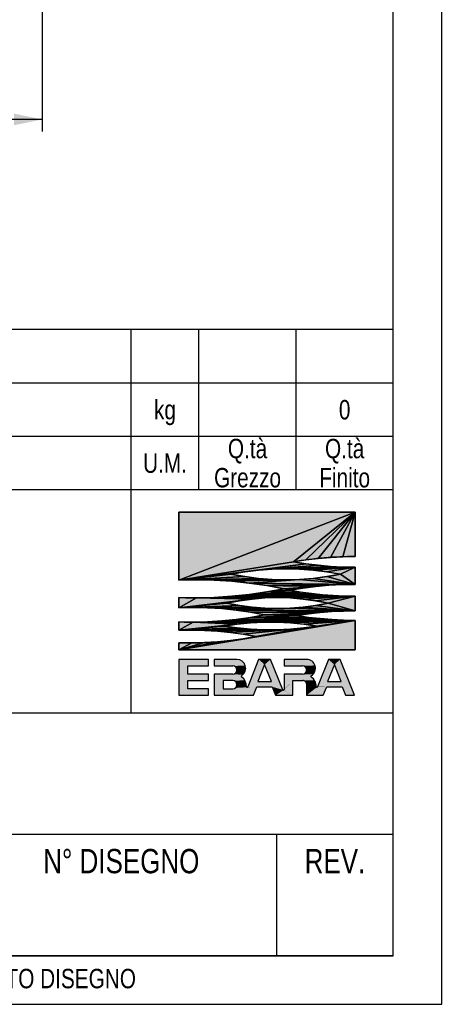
# Model space of a CAD drawing. Header units: millimetres. Extents: x 0 to 841, y 0 to 594.
# Tile 9 of 11: x 753 to 841, y 0 to 203. Entities that reach past the tile are written whole.
import ezdxf

# ---------------------------------------------------------------- set-up
doc = ezdxf.new("R2010")
doc.units = ezdxf.units.MM
doc.header["$LTSCALE"] = 46.2
doc.layers.get('0').update_dxf_attribs({"linetype": 'CONTINUOUS'})
doc.layers.add('DETTAGLI', color=7, linetype='CONTINUOUS')
doc.layers.add('QUOTE', color=7, linetype='CONTINUOUS')
doc.styles.get("Standard").update_dxf_attribs({"font": 'txt', "width": 0.8})
doc.styles.add('TEXTSTYLE_2', font='txt', dxfattribs={"width": 0.8})
doc.dimstyles.new('DIMSTYLE_2', dxfattribs={"dimtxt": 5, "dimasz": 5.8, "dimexe": 1.25, "dimexo": 1.5, "dimtad": 1, "dimdec": 3, "dimdsep": 46, "dimtxsty": 'Standard', "dimblk": '_FILLED', "dimblk1": '_FILLED', "dimblk2": '_FILLED', "dimcen": 0.09, "dimadec": 3, "dimazin": 2, "dimtp": 0.5, "dimtm": 0.5, "dimtfac": 1, "dimtdec": 3, "dimtofl": 0, "dimtmove": 0, "dimatfit": 3, "dimldrblk": '_FILLED', "dimfxl": 1, "dimtolj": 1, "dimarcsym": 0})

# ---------------------------------------------------------------- blocks, each defined once
blk = doc.blocks.new('EBARA_BL0', base_point=(804.25, 82.53))
at = {"color": 7, "linetype": 'Continuous'}
for p, q in [((822.18, 101.41), (785.87, 87.4)), ((785.87, 101.41), (785.87, 87.4)), ((785.87, 87.4), (822.18, 101.41)), ((822.18, 101.41), (785.87, 101.41)), ((785.87, 101.41), (822.18, 101.41)), ((785.87, 87.4), (785.87, 101.41)), ((822.18, 101.41), (809.46, 91.15)), ((809.46, 91.15), (822.18, 101.41)), ((822.18, 101.41), (811.99, 91.55)), ((811.99, 91.55), (822.18, 101.41)), ((822.18, 101.41), (814.53, 91.86)), ((814.53, 91.86), (822.18, 101.41)), ((822.18, 101.41), (817.07, 92.08)), ((817.07, 92.08), (822.18, 101.41)), ((822.18, 101.41), (819.63, 92.21)), ((819.63, 92.21), (822.18, 101.41)), ((822.18, 92.25), (822.18, 101.41)), ((822.18, 101.41), (822.18, 92.25)), ((809.46, 91.15), (811.99, 91.55)), ((811.99, 91.55), (814.53, 91.86)), ((814.53, 91.86), (817.07, 92.08)), ((817.07, 92.08), (819.63, 92.21)), ((819.63, 92.21), (822.18, 92.25)), ((809.46, 91.15), (785.87, 87.4)), ((785.87, 87.4), (809.46, 91.15)), ((811.99, 90.75), (785.87, 87.4)), ((785.87, 87.4), (811.99, 90.75)), ((802.23, 89.43), (785.87, 87.4)), ((785.87, 87.4), (802.23, 89.43)), ((799.42, 89.08), (802.23, 89.43)), ((811.99, 90.75), (802.23, 89.43)), ((802.23, 89.43), (811.99, 90.75)), ((814.53, 90.44), (802.23, 89.43)), ((802.23, 89.43), (814.53, 90.44)), ((802.23, 89.43), (805.06, 89.64)), ((814.53, 90.44), (805.06, 89.64)), ((805.06, 89.64), (814.53, 90.44)), ((817.07, 90.22), (805.06, 89.64)), ((805.06, 89.64), (817.07, 90.22)), ((819.63, 90.09), (805.06, 89.64)), ((805.06, 89.64), (819.63, 90.09)), ((805.06, 89.64), (807.89, 89.71)), ((819.63, 90.09), (807.89, 89.71)), ((807.89, 89.71), (819.63, 90.09)), ((807.89, 89.71), (822.18, 90.05)), ((822.18, 90.05), (807.89, 89.71)), ((807.89, 89.71), (810.72, 89.64)), ((811.99, 90.75), (809.46, 91.15)), ((810.72, 89.64), (822.18, 90.05)), ((822.18, 90.05), (810.72, 89.64)), ((810.72, 89.64), (813.55, 89.43)), ((814.53, 90.44), (811.99, 90.75)), ((813.55, 89.43), (822.18, 90.05)), ((822.18, 90.05), (813.55, 89.43)), ((813.55, 89.43), (816.36, 89.08)), ((817.07, 90.22), (814.53, 90.44)), ((816.36, 89.08), (822.18, 90.05)), ((822.18, 90.05), (816.36, 89.08)), ((819.63, 90.09), (817.07, 90.22)), ((819.15, 88.59), (822.18, 90.05)), ((822.18, 90.05), (819.15, 88.59)), ((822.18, 90.05), (819.63, 90.09)), ((822.18, 86.51), (822.18, 90.05)), ((822.18, 90.05), (822.18, 86.51)), ((799.42, 89.08), (785.87, 87.4)), ((785.87, 87.4), (799.42, 89.08)), ((796.63, 88.59), (785.87, 87.4)), ((785.87, 87.4), (796.63, 88.59)), ((799.42, 88.1), (785.87, 87.4)), ((785.87, 87.4), (799.42, 88.1)), ((802.23, 87.75), (785.87, 87.4)), ((785.87, 87.4), (802.23, 87.75)), ((785.87, 87.4), (789.5, 87.46)), ((802.23, 87.75), (789.5, 87.46)), ((789.5, 87.46), (802.23, 87.75)), ((805.06, 87.54), (789.5, 87.46)), ((789.5, 87.46), (805.06, 87.54)), ((789.5, 87.46), (807.89, 87.47)), ((807.89, 87.47), (789.5, 87.46)), ((789.5, 87.46), (793.13, 87.37)), ((793.13, 87.37), (807.89, 87.47)), ((807.89, 87.47), (793.13, 87.37)), ((793.13, 87.37), (796.75, 87.14)), ((796.63, 88.59), (799.42, 89.08)), ((799.42, 88.1), (796.63, 88.59)), ((796.75, 87.14), (810.72, 87.54)), ((810.72, 87.54), (796.75, 87.14)), ((796.75, 87.14), (807.89, 87.47)), ((807.89, 87.47), (796.75, 87.14)), ((802.23, 87.75), (799.42, 88.1)), ((800.36, 86.77), (810.72, 87.54)), ((810.72, 87.54), (800.36, 86.77)), ((805.06, 87.54), (802.23, 87.75)), ((807.89, 87.47), (805.06, 87.54)), ((810.72, 87.54), (807.89, 87.47)), ((813.55, 87.75), (810.72, 87.54)), ((822.18, 86.51), (810.72, 87.54)), ((810.72, 87.54), (822.18, 86.51)), ((816.36, 88.1), (813.55, 87.75)), ((822.18, 86.51), (813.55, 87.75)), ((813.55, 87.75), (822.18, 86.51)), ((816.36, 89.08), (819.15, 88.59)), ((819.15, 88.59), (816.36, 88.1)), ((822.18, 86.51), (816.36, 88.1)), ((816.36, 88.1), (822.18, 86.51)), ((822.18, 86.51), (819.15, 88.59)), ((819.15, 88.59), (822.18, 86.51)), ((796.75, 87.14), (800.36, 86.77)), ((800.36, 86.77), (822.18, 86.51)), ((822.18, 86.51), (800.36, 86.77)), ((800.36, 86.77), (819.47, 86.48)), ((800.36, 86.77), (803.95, 86.25)), ((819.47, 86.48), (800.36, 86.77)), ((819.47, 86.48), (803.95, 86.25)), ((803.95, 86.25), (819.47, 86.48)), ((803.95, 86.25), (816.76, 86.34)), ((816.76, 86.34), (803.95, 86.25)), ((803.95, 86.25), (814.06, 86.1)), ((803.95, 86.25), (807.52, 85.6)), ((814.06, 86.1), (803.95, 86.25)), ((807.52, 85.6), (803.95, 84.94)), ((803.95, 84.94), (808.7, 85.31)), ((808.7, 85.31), (803.95, 84.94)), ((814.06, 86.1), (807.52, 85.6)), ((807.52, 85.6), (814.06, 86.1)), ((807.52, 85.6), (811.37, 85.76)), ((811.37, 85.76), (807.52, 85.6)), ((807.52, 85.6), (808.7, 85.31)), ((808.7, 85.31), (807.52, 85.6)), ((808.7, 85.31), (811.37, 85.76)), ((810.92, 84.92), (808.7, 85.31)), ((811.37, 85.76), (814.06, 86.1)), ((814.06, 86.1), (816.76, 86.34)), ((816.76, 86.34), (819.47, 86.48)), ((819.47, 86.48), (822.18, 86.51)), ((785.87, 83.79), (785.87, 81.71)), ((789.5, 83.73), (785.87, 83.79)), ((785.87, 81.71), (785.87, 83.79)), ((789.5, 83.73), (785.87, 81.71)), ((785.87, 81.71), (789.5, 83.73)), ((800.94, 83.49), (785.87, 81.71)), ((785.87, 81.71), (800.94, 83.49)), ((793.13, 83.82), (789.5, 83.73)), ((789.5, 83.73), (806.18, 83.78)), ((806.18, 83.78), (789.5, 83.73)), ((789.5, 83.73), (803.56, 83.71)), ((803.56, 83.71), (789.5, 83.73)), ((789.5, 83.73), (800.94, 83.49)), ((800.94, 83.49), (789.5, 83.73)), ((793.13, 83.82), (822.18, 84.1)), ((822.18, 84.1), (793.13, 83.82)), ((796.75, 84.05), (793.13, 83.82)), ((806.18, 83.78), (793.13, 83.82)), ((793.13, 83.82), (806.18, 83.78)), ((800.36, 84.42), (796.75, 84.05)), ((815.41, 84.36), (796.75, 84.05)), ((796.75, 84.05), (815.41, 84.36)), ((817.66, 84.2), (796.75, 84.05)), ((796.75, 84.05), (817.66, 84.2)), ((819.92, 84.11), (796.75, 84.05)), ((796.75, 84.05), (819.92, 84.11)), ((796.75, 84.05), (822.18, 84.1)), ((822.18, 84.1), (796.75, 84.05)), ((798.33, 83.13), (800.94, 83.49)), ((803.95, 84.94), (800.36, 84.42)), ((810.92, 84.92), (800.36, 84.42)), ((800.36, 84.42), (810.92, 84.92)), ((800.36, 84.42), (813.16, 84.6)), ((813.16, 84.6), (800.36, 84.42)), ((800.36, 84.42), (815.41, 84.36)), ((815.41, 84.36), (800.36, 84.42)), ((800.94, 83.49), (803.56, 83.71)), ((803.56, 83.71), (806.18, 83.78)), ((803.95, 84.94), (810.92, 84.92)), ((810.92, 84.92), (803.95, 84.94)), ((806.18, 83.78), (822.18, 84.1)), ((822.18, 84.1), (806.18, 83.78)), ((806.18, 83.78), (808.81, 83.71)), ((808.81, 83.71), (822.18, 84.1)), ((822.18, 84.1), (808.81, 83.71)), ((808.81, 83.71), (811.43, 83.49)), ((813.16, 84.6), (810.92, 84.92)), ((811.43, 83.49), (822.18, 84.1)), ((822.18, 84.1), (811.43, 83.49)), ((811.43, 83.49), (814.03, 83.13)), ((815.41, 84.36), (813.16, 84.6)), ((814.03, 83.13), (822.18, 84.1)), ((822.18, 84.1), (814.03, 83.13)), ((817.66, 84.2), (815.41, 84.36)), ((816.61, 82.63), (822.18, 84.1)), ((822.18, 84.1), (816.61, 82.63)), ((819.92, 84.11), (817.66, 84.2)), ((822.18, 84.1), (819.92, 84.11)), ((822.18, 81.07), (822.18, 84.1)), ((822.18, 84.1), (822.18, 81.07)), ((798.33, 83.13), (785.87, 81.71)), ((785.87, 81.71), (798.33, 83.13)), ((795.75, 82.63), (785.87, 81.71)), ((785.87, 81.71), (795.75, 82.63)), ((798.33, 82.15), (785.87, 81.71)), ((785.87, 81.71), (798.33, 82.15)), ((785.87, 81.71), (788.83, 81.76)), ((798.33, 82.15), (788.83, 81.76)), ((788.83, 81.76), (798.33, 82.15)), ((788.83, 81.76), (800.94, 81.8)), ((800.94, 81.8), (788.83, 81.76)), ((788.83, 81.76), (791.78, 81.69)), ((791.78, 81.69), (800.94, 81.8)), ((800.94, 81.8), (791.78, 81.69)), ((791.78, 81.69), (803.56, 81.6)), ((791.78, 81.69), (794.72, 81.51)), ((803.56, 81.6), (791.78, 81.69)), ((803.56, 81.6), (794.72, 81.51)), ((794.72, 81.51), (803.56, 81.6)), ((794.72, 81.51), (806.18, 81.53)), ((806.18, 81.53), (794.72, 81.51)), ((794.72, 81.51), (797.66, 81.21)), ((795.75, 82.63), (798.33, 83.13)), ((798.33, 82.15), (795.75, 82.63)), ((797.66, 81.21), (808.81, 81.6)), ((808.81, 81.6), (797.66, 81.21)), ((797.66, 81.21), (806.18, 81.53)), ((806.18, 81.53), (797.66, 81.21)), ((797.66, 81.21), (822.18, 81.07)), ((797.66, 81.21), (800.58, 80.78)), ((822.18, 81.07), (797.66, 81.21)), ((800.94, 81.8), (798.33, 82.15)), ((803.56, 81.6), (800.94, 81.8)), ((806.18, 81.53), (803.56, 81.6)), ((808.81, 81.6), (806.18, 81.53)), ((811.43, 81.8), (808.81, 81.6)), ((822.18, 81.07), (808.81, 81.6)), ((808.81, 81.6), (822.18, 81.07)), ((814.03, 82.15), (811.43, 81.8)), ((822.18, 81.07), (811.43, 81.8)), ((811.43, 81.8), (822.18, 81.07)), ((814.03, 83.13), (816.61, 82.63)), ((816.61, 82.63), (814.03, 82.15)), ((822.18, 81.07), (814.03, 82.15)), ((814.03, 82.15), (822.18, 81.07)), ((822.18, 81.07), (816.61, 82.63)), ((816.61, 82.63), (822.18, 81.07)), ((797.66, 79.29), (794.72, 78.99)), ((817.35, 79.25), (794.72, 78.99)), ((794.72, 78.99), (817.35, 79.25)), ((819.77, 79.13), (794.72, 78.99)), ((794.72, 78.99), (819.77, 79.13)), ((800.58, 79.71), (797.66, 79.29)), ((797.66, 79.29), (814.94, 79.45)), ((814.94, 79.45), (797.66, 79.29)), ((797.66, 79.29), (817.35, 79.25)), ((817.35, 79.25), (797.66, 79.29)), ((822.18, 81.07), (800.58, 80.78)), ((800.58, 80.78), (822.18, 81.07)), ((819.77, 81.02), (800.58, 80.78)), ((800.58, 80.78), (819.77, 81.02)), ((800.58, 80.78), (817.35, 80.89)), ((817.35, 80.89), (800.58, 80.78)), ((800.58, 80.78), (814.94, 80.69)), ((800.58, 80.78), (803.49, 80.25)), ((814.94, 80.69), (800.58, 80.78)), ((803.49, 80.25), (800.58, 79.71)), ((810.14, 80.07), (800.58, 79.71)), ((800.58, 79.71), (810.14, 80.07)), ((800.58, 79.71), (812.54, 79.72)), ((812.54, 79.72), (800.58, 79.71)), ((800.58, 79.71), (814.94, 79.45)), ((814.94, 79.45), (800.58, 79.71)), ((814.94, 80.69), (803.49, 80.25)), ((803.49, 80.25), (814.94, 80.69)), ((803.49, 80.25), (812.54, 80.42)), ((812.54, 80.42), (803.49, 80.25)), ((803.49, 80.25), (810.14, 80.07)), ((810.14, 80.07), (803.49, 80.25)), ((810.14, 80.07), (812.54, 80.42)), ((812.54, 79.72), (810.14, 80.07)), ((812.54, 80.42), (814.94, 80.69)), ((814.94, 79.45), (812.54, 79.72)), ((814.94, 80.69), (817.35, 80.89)), ((817.35, 79.25), (814.94, 79.45)), ((817.35, 80.89), (819.77, 81.02)), ((819.77, 79.13), (817.35, 79.25)), ((819.77, 81.02), (822.18, 81.07)), ((822.18, 79.07), (819.77, 79.13)), ((785.87, 73), (822.18, 79.07)), ((822.18, 79.07), (785.87, 73)), ((785.87, 78.78), (785.87, 77.08)), ((788.83, 78.73), (785.87, 78.78)), ((785.87, 77.08), (785.87, 78.78)), ((788.83, 78.73), (785.87, 77.08)), ((785.87, 77.08), (788.83, 78.73)), ((797.88, 78.31), (785.87, 77.08)), ((785.87, 77.08), (797.88, 78.31)), ((795.17, 77.92), (785.87, 77.08)), ((785.87, 77.08), (795.17, 77.92)), ((797.88, 77.53), (785.87, 77.08)), ((785.87, 77.08), (797.88, 77.53)), ((800.61, 77.26), (785.87, 77.08)), ((785.87, 77.08), (800.61, 77.26)), ((785.87, 77.08), (788.52, 77.1)), ((800.61, 77.26), (788.52, 77.1)), ((788.52, 77.1), (800.61, 77.26)), ((788.52, 77.1), (806.09, 77.13)), ((803.35, 77.13), (788.52, 77.1)), ((788.52, 77.1), (803.35, 77.13)), ((806.09, 77.13), (788.52, 77.1)), ((788.52, 77.1), (791.17, 77.03)), ((788.83, 78.73), (822.18, 79.07)), ((822.18, 79.07), (788.83, 78.73)), ((791.78, 78.8), (788.83, 78.73)), ((803.35, 78.7), (788.83, 78.73)), ((788.83, 78.73), (800.61, 78.57)), ((800.61, 78.57), (788.83, 78.73)), ((788.83, 78.73), (797.88, 78.31)), ((797.88, 78.31), (788.83, 78.73)), ((788.83, 78.73), (803.35, 78.7)), ((791.17, 77.03), (806.09, 77.13)), ((806.09, 77.13), (791.17, 77.03)), ((791.78, 78.8), (822.18, 79.07)), ((822.18, 79.07), (791.78, 78.8)), ((794.72, 78.99), (791.78, 78.8)), ((793.82, 76.86), (806.09, 77.13)), ((806.09, 77.13), (793.82, 76.86)), ((794.72, 78.99), (822.18, 79.07)), ((822.18, 79.07), (794.72, 78.99)), ((795.17, 77.92), (797.88, 78.31)), ((797.88, 77.53), (795.17, 77.92)), ((796.46, 76.59), (808.83, 77.26)), ((808.83, 77.26), (796.46, 76.59)), ((796.46, 76.59), (806.09, 77.13)), ((806.09, 77.13), (796.46, 76.59)), ((797.88, 78.31), (800.61, 78.57)), ((800.61, 77.26), (797.88, 77.53)), ((799.08, 75.31), (822.18, 79.07)), ((822.18, 79.07), (799.08, 75.31)), ((799.08, 76.23), (811.56, 77.53)), ((811.56, 77.53), (799.08, 76.23)), ((799.08, 76.23), (808.83, 77.26)), ((808.83, 77.26), (799.08, 76.23)), ((800.61, 78.57), (803.35, 78.7)), ((803.35, 77.13), (800.61, 77.26)), ((801.69, 75.76), (822.18, 79.07)), ((822.18, 79.07), (801.69, 75.76)), ((801.69, 75.76), (814.28, 77.92)), ((814.28, 77.92), (801.69, 75.76)), ((801.69, 75.76), (811.56, 77.53)), ((811.56, 77.53), (801.69, 75.76)), ((803.35, 78.7), (822.18, 79.07)), ((822.18, 79.07), (803.35, 78.7)), ((803.35, 78.7), (806.09, 78.7)), ((806.09, 77.13), (803.35, 77.13)), ((806.09, 78.7), (822.18, 79.07)), ((822.18, 79.07), (806.09, 78.7)), ((806.09, 78.7), (808.83, 78.57)), ((808.83, 77.26), (806.09, 77.13)), ((808.83, 78.57), (822.18, 79.07)), ((822.18, 79.07), (808.83, 78.57)), ((808.83, 78.57), (811.56, 78.31)), ((811.56, 77.53), (808.83, 77.26)), ((811.56, 78.31), (822.18, 79.07)), ((822.18, 79.07), (811.56, 78.31)), ((811.56, 78.31), (814.28, 77.92)), ((814.28, 77.92), (811.56, 77.53)), ((814.28, 77.92), (822.18, 79.07)), ((822.18, 79.07), (814.28, 77.92)), ((822.18, 73), (822.18, 79.07)), ((822.18, 79.07), (822.18, 73)), ((785.87, 73), (799.08, 75.31)), ((799.08, 75.31), (785.87, 73)), ((791.17, 77.03), (793.82, 76.86)), ((793.82, 76.86), (796.46, 76.59)), ((796.46, 76.59), (799.08, 76.23)), ((799.08, 75.31), (796.46, 74.95)), ((799.08, 76.23), (801.69, 75.76)), ((801.69, 75.76), (799.08, 75.31)), ((785.87, 73), (796.46, 74.95)), ((796.46, 74.95), (785.87, 73)), ((785.87, 73), (793.82, 74.68)), ((793.82, 74.68), (785.87, 73)), ((785.87, 73), (791.17, 74.51)), ((791.17, 74.51), (785.87, 73)), ((785.87, 74.46), (785.87, 73)), ((788.52, 74.44), (785.87, 74.46)), ((785.87, 73), (785.87, 74.46)), ((785.87, 73), (788.52, 74.44)), ((788.52, 74.44), (785.87, 73)), ((791.17, 74.51), (788.52, 74.44)), ((793.82, 74.68), (791.17, 74.51)), ((796.46, 74.95), (793.82, 74.68)), ((785.87, 73), (822.18, 73)), ((822.18, 73), (785.87, 73)), ((791.93, 71.05), (785.87, 71.05)), ((785.87, 71.05), (785.87, 63.66)), ((791.93, 69.71), (791.93, 71.05)), ((797.81, 71.05), (793.16, 71.05)), ((793.16, 71.05), (793.16, 69.71)), ((802.29, 71.05), (800.03, 65.39)), ((804.75, 71.05), (802.29, 71.05)), ((807.25, 64.8), (804.75, 71.05)), ((812.17, 71.05), (807.52, 71.05)), ((807.52, 71.05), (807.52, 69.71)), ((816.65, 71.05), (814.39, 65.41)), ((819.11, 71.05), (816.65, 71.05)), ((822.06, 63.66), (819.11, 71.05)), ((787.72, 69.71), (791.93, 69.71)), ((787.72, 68.02), (787.72, 69.71)), ((793.16, 69.71), (796.97, 69.71)), ((803.52, 69.99), (802.12, 66.5)), ((804.91, 66.5), (803.52, 69.99)), ((807.52, 69.71), (811.33, 69.71)), ((817.88, 69.99), (816.48, 66.5)), ((819.27, 66.5), (817.88, 69.99)), ((791.93, 68.02), (787.72, 68.02)), ((791.93, 66.69), (791.93, 68.02)), ((796.97, 68.02), (793.16, 68.02)), ((793.16, 68.02), (793.16, 63.66)), ((811.33, 68.02), (807.52, 68.02)), ((807.52, 68.02), (807.52, 64.85)), ((787.72, 66.69), (791.93, 66.69)), ((787.72, 64.99), (787.72, 66.69)), ((791.93, 64.99), (787.72, 64.99)), ((791.93, 63.66), (791.93, 64.99)), ((796.97, 66.69), (795, 66.69)), ((795, 66.69), (795, 64.99)), ((795, 64.99), (796.97, 64.99)), ((801.24, 63.66), (801.94, 65.4)), ((801.94, 65.4), (805.1, 65.4)), ((802.12, 66.5), (804.91, 66.5)), ((805.1, 65.4), (805.79, 63.66)), ((809.36, 66.69), (811.37, 66.69)), ((809.36, 63.66), (809.36, 66.69)), ((812.17, 65.87), (812.17, 63.66)), ((815.6, 63.66), (816.3, 65.4)), ((816.3, 65.4), (819.46, 65.4)), ((816.48, 66.5), (819.27, 66.5)), ((819.46, 65.4), (820.15, 63.66)), ((785.87, 63.66), (791.93, 63.66)), ((793.16, 63.66), (801.24, 63.66)), ((805.79, 63.66), (809.36, 63.66)), ((812.17, 63.66), (815.6, 63.66)), ((820.15, 63.66), (822.06, 63.66))]:
    blk.add_line(p, q, dxfattribs=at)
for centre, radius, start, end in [((822.08, 19.39), 72.86, 89.9211, 99.9748), ((807.89, 32.57), 57.14, 78.6329, 101.3671), ((822.08, 162.71), 72.67, 259.9974, 270.0791), ((789.13, -4.15), 91.61, 78.415, 92.0347), ((807.89, 144.64), 57.17, 258.6407, 281.3593), ((789.13, 175.34), 91.61, 267.9653, 281.585), ((821.62, 16), 70.51, 89.5451, 100.5654), ((821.39, 150.82), 66.73, 259.0346, 270.6838), ((806.18, 35.66), 48.12, 77.4794, 102.5209), ((788.62, 8.02), 73.74, 78.37, 92.1352), ((806.18, 131.18), 49.65, 257.8721, 282.1282), ((788.62, 152.47), 73.74, 267.8648, 281.63), ((822.62, 2.61), 78.46, 90.321, 99.1535), ((822.62, 157.53), 78.46, 260.8465, 269.679), ((787.9, 5.53), 71.57, 78.8935, 91.6259), ((804.72, 21.31), 57.41, 80.419, 99.581), ((804.72, 134.43), 57.31, 260.4022, 279.5978), ((787.83, 147.3), 72.86, 268.4651, 280.9705), ((797.81, 69.24), 1.81, 303.3213, 89.9975), ((812.18, 69.24), 1.81, 300.7885, 90.0231), ((796.97, 68.87), 0.846, 270.0055, 89.9945), ((811.33, 68.87), 0.846, 270.0055, 89.9945), ((798.92, 67.56), 0.2, 123.3413, 236.2957), ((797.62, 65.61), 2.14, 355.8945, 56.313), ((813.17, 67.56), 0.14, 120.8173, 238.5397), ((811.98, 65.61), 2.15, 356.413, 58.5531), ((796.97, 65.84), 0.846, 270.0056, 89.9944), ((799.9, 65.45), 0.14, 175.9511, 338.0176), ((811.37, 65.88), 0.809, 359.4794, 89.9999), ((814.26, 65.47), 0.14, 176.4576, 338.0865), ((807.38, 64.85), 0.14, 201.7137, 0.004)]:
    blk.add_arc(centre, radius, start, end, dxfattribs=at)
for points in [[(785.87, 87.4), (822.18, 101.41), (809.46, 91.15)], [(785.87, 87.4), (785.87, 101.41), (822.18, 101.41)], [(809.46, 91.15), (822.18, 101.41), (811.99, 91.55)], [(811.99, 91.55), (822.18, 101.41), (814.53, 91.86)], [(814.53, 91.86), (822.18, 101.41), (817.07, 92.08)], [(817.07, 92.08), (822.18, 101.41), (819.63, 92.21)], [(819.63, 92.21), (822.18, 101.41), (822.18, 92.25)], [(785.87, 87.4), (809.46, 91.15), (811.99, 90.75)], [(785.87, 87.4), (811.99, 90.75), (802.23, 89.43)], [(785.87, 87.4), (802.23, 89.43), (799.42, 89.08)], [(802.23, 89.43), (811.99, 90.75), (814.53, 90.44)], [(802.23, 89.43), (814.53, 90.44), (805.06, 89.64)], [(805.06, 89.64), (814.53, 90.44), (817.07, 90.22)], [(805.06, 89.64), (817.07, 90.22), (819.63, 90.09)], [(805.06, 89.64), (819.63, 90.09), (807.89, 89.71)], [(807.89, 89.71), (819.63, 90.09), (822.18, 90.05)], [(822.18, 90.05), (810.72, 89.64), (807.89, 89.71)], [(822.18, 90.05), (813.55, 89.43), (810.72, 89.64)], [(822.18, 90.05), (816.36, 89.08), (813.55, 89.43)], [(822.18, 90.05), (819.15, 88.59), (816.36, 89.08)], [(822.18, 90.05), (822.18, 86.51), (819.15, 88.59)], [(785.87, 87.4), (799.42, 89.08), (796.63, 88.59)], [(785.87, 87.4), (796.63, 88.59), (799.42, 88.1)], [(785.87, 87.4), (799.42, 88.1), (802.23, 87.75)], [(785.87, 87.4), (802.23, 87.75), (789.5, 87.46)], [(789.5, 87.46), (802.23, 87.75), (805.06, 87.54)], [(789.5, 87.46), (805.06, 87.54), (807.89, 87.47)], [(807.89, 87.47), (793.13, 87.37), (789.5, 87.46)], [(807.89, 87.47), (796.75, 87.14), (793.13, 87.37)], [(810.72, 87.54), (796.75, 87.14), (807.89, 87.47)], [(810.72, 87.54), (800.36, 86.77), (796.75, 87.14)], [(810.72, 87.54), (822.18, 86.51), (800.36, 86.77)], [(813.55, 87.75), (822.18, 86.51), (810.72, 87.54)], [(816.36, 88.1), (822.18, 86.51), (813.55, 87.75)], [(819.15, 88.59), (822.18, 86.51), (816.36, 88.1)], [(819.47, 86.48), (800.36, 86.77), (822.18, 86.51)], [(803.95, 86.25), (800.36, 86.77), (819.47, 86.48)], [(803.95, 86.25), (819.47, 86.48), (816.76, 86.34)], [(816.76, 86.34), (814.06, 86.1), (803.95, 86.25)], [(807.52, 85.6), (803.95, 86.25), (814.06, 86.1)], [(803.95, 84.94), (807.52, 85.6), (808.7, 85.31)], [(808.7, 85.31), (810.92, 84.92), (803.95, 84.94)], [(807.52, 85.6), (814.06, 86.1), (811.37, 85.76)], [(811.37, 85.76), (808.7, 85.31), (807.52, 85.6)], [(785.87, 81.71), (785.87, 83.79), (789.5, 83.73)], [(785.87, 81.71), (789.5, 83.73), (800.94, 83.49)], [(785.87, 81.71), (800.94, 83.49), (798.33, 83.13)], [(789.5, 83.73), (793.13, 83.82), (806.18, 83.78)], [(806.18, 83.78), (803.56, 83.71), (789.5, 83.73)], [(800.94, 83.49), (789.5, 83.73), (803.56, 83.71)], [(822.18, 84.1), (793.13, 83.82), (796.75, 84.05)], [(822.18, 84.1), (806.18, 83.78), (793.13, 83.82)], [(796.75, 84.05), (800.36, 84.42), (815.41, 84.36)], [(796.75, 84.05), (815.41, 84.36), (817.66, 84.2)], [(796.75, 84.05), (817.66, 84.2), (819.92, 84.11)], [(796.75, 84.05), (819.92, 84.11), (822.18, 84.1)], [(800.36, 84.42), (803.95, 84.94), (810.92, 84.92)], [(800.36, 84.42), (810.92, 84.92), (813.16, 84.6)], [(813.16, 84.6), (815.41, 84.36), (800.36, 84.42)], [(822.18, 84.1), (808.81, 83.71), (806.18, 83.78)], [(822.18, 84.1), (811.43, 83.49), (808.81, 83.71)], [(822.18, 84.1), (814.03, 83.13), (811.43, 83.49)], [(822.18, 84.1), (816.61, 82.63), (814.03, 83.13)], [(822.18, 84.1), (822.18, 81.07), (816.61, 82.63)], [(785.87, 81.71), (798.33, 83.13), (795.75, 82.63)], [(785.87, 81.71), (795.75, 82.63), (798.33, 82.15)], [(785.87, 81.71), (798.33, 82.15), (788.83, 81.76)], [(788.83, 81.76), (798.33, 82.15), (800.94, 81.8)], [(800.94, 81.8), (791.78, 81.69), (788.83, 81.76)], [(800.94, 81.8), (803.56, 81.6), (791.78, 81.69)], [(794.72, 81.51), (791.78, 81.69), (803.56, 81.6)], [(794.72, 81.51), (803.56, 81.6), (806.18, 81.53)], [(806.18, 81.53), (797.66, 81.21), (794.72, 81.51)], [(808.81, 81.6), (797.66, 81.21), (806.18, 81.53)], [(808.81, 81.6), (822.18, 81.07), (797.66, 81.21)], [(800.58, 80.78), (797.66, 81.21), (822.18, 81.07)], [(811.43, 81.8), (822.18, 81.07), (808.81, 81.6)], [(814.03, 82.15), (822.18, 81.07), (811.43, 81.8)], [(816.61, 82.63), (822.18, 81.07), (814.03, 82.15)], [(794.72, 78.99), (797.66, 79.29), (817.35, 79.25)], [(794.72, 78.99), (817.35, 79.25), (819.77, 79.13)], [(794.72, 78.99), (819.77, 79.13), (822.18, 79.07)], [(797.66, 79.29), (800.58, 79.71), (814.94, 79.45)], [(814.94, 79.45), (817.35, 79.25), (797.66, 79.29)], [(800.58, 80.78), (822.18, 81.07), (819.77, 81.02)], [(800.58, 80.78), (819.77, 81.02), (817.35, 80.89)], [(817.35, 80.89), (814.94, 80.69), (800.58, 80.78)], [(803.49, 80.25), (800.58, 80.78), (814.94, 80.69)], [(800.58, 79.71), (803.49, 80.25), (810.14, 80.07)], [(800.58, 79.71), (810.14, 80.07), (812.54, 79.72)], [(812.54, 79.72), (814.94, 79.45), (800.58, 79.71)], [(803.49, 80.25), (814.94, 80.69), (812.54, 80.42)], [(812.54, 80.42), (810.14, 80.07), (803.49, 80.25)], [(822.18, 79.07), (785.87, 73), (799.08, 75.31)], [(822.18, 79.07), (822.18, 73), (785.87, 73)], [(785.87, 77.08), (785.87, 78.78), (788.83, 78.73)], [(785.87, 77.08), (788.83, 78.73), (797.88, 78.31)], [(785.87, 77.08), (797.88, 78.31), (795.17, 77.92)], [(785.87, 77.08), (795.17, 77.92), (797.88, 77.53)], [(785.87, 77.08), (797.88, 77.53), (800.61, 77.26)], [(785.87, 77.08), (800.61, 77.26), (788.52, 77.1)], [(788.52, 77.1), (800.61, 77.26), (803.35, 77.13)], [(788.52, 77.1), (803.35, 77.13), (806.09, 77.13)], [(806.09, 77.13), (791.17, 77.03), (788.52, 77.1)], [(822.18, 79.07), (788.83, 78.73), (791.78, 78.8)], [(822.18, 79.07), (803.35, 78.7), (788.83, 78.73)], [(800.61, 78.57), (788.83, 78.73), (803.35, 78.7)], [(797.88, 78.31), (788.83, 78.73), (800.61, 78.57)], [(806.09, 77.13), (793.82, 76.86), (791.17, 77.03)], [(822.18, 79.07), (791.78, 78.8), (794.72, 78.99)], [(806.09, 77.13), (796.46, 76.59), (793.82, 76.86)], [(808.83, 77.26), (796.46, 76.59), (806.09, 77.13)], [(808.83, 77.26), (799.08, 76.23), (796.46, 76.59)], [(822.18, 79.07), (799.08, 75.31), (801.69, 75.76)], [(811.56, 77.53), (799.08, 76.23), (808.83, 77.26)], [(811.56, 77.53), (801.69, 75.76), (799.08, 76.23)], [(822.18, 79.07), (801.69, 75.76), (814.28, 77.92)], [(814.28, 77.92), (801.69, 75.76), (811.56, 77.53)], [(822.18, 79.07), (806.09, 78.7), (803.35, 78.7)], [(822.18, 79.07), (808.83, 78.57), (806.09, 78.7)], [(822.18, 79.07), (811.56, 78.31), (808.83, 78.57)], [(822.18, 79.07), (814.28, 77.92), (811.56, 78.31)], [(799.08, 75.31), (785.87, 73), (796.46, 74.95)], [(796.46, 74.95), (785.87, 73), (793.82, 74.68)], [(793.82, 74.68), (785.87, 73), (791.17, 74.51)], [(791.17, 74.51), (785.87, 73), (788.52, 74.44)], [(785.87, 73), (785.87, 74.46), (788.52, 74.44)], [(791.93, 71.05), (787.72, 69.71), (785.87, 71.05)], [(785.87, 63.66), (785.87, 71.05), (787.72, 69.71)], [(791.93, 71.05), (787.72, 69.71), (785.87, 71.05)], [(785.87, 63.66), (785.87, 71.05), (787.72, 69.71)], [(791.93, 71.05), (791.93, 69.71), (787.72, 69.71)], [(791.93, 71.05), (791.93, 69.71), (787.72, 69.71)], [(798.05, 71.03), (793.16, 69.71), (797.81, 71.05)], [(793.16, 69.71), (793.16, 71.05), (797.81, 71.05)], [(798.27, 70.99), (793.16, 69.71), (798.05, 71.03)], [(800.03, 65.39), (802.29, 71.05), (803.52, 69.99)], [(804.75, 71.05), (803.52, 69.99), (802.29, 71.05)], [(803.52, 69.99), (804.75, 71.05), (804.91, 66.5)], [(804.91, 66.5), (804.75, 71.05), (805.1, 65.4)], [(804.75, 71.05), (807.25, 64.8), (805.1, 65.4)], [(812.4, 71.03), (807.52, 69.71), (812.17, 71.05)], [(807.52, 69.71), (807.52, 71.05), (812.17, 71.05)], [(812.62, 70.99), (807.52, 69.71), (812.4, 71.03)], [(814.39, 65.41), (816.65, 71.05), (817.88, 69.99)], [(819.11, 71.05), (817.88, 69.99), (816.65, 71.05)], [(817.88, 69.99), (819.11, 71.05), (819.27, 66.5)], [(819.27, 66.5), (819.11, 71.05), (819.46, 65.4)], [(819.46, 65.4), (819.11, 71.05), (820.15, 63.66)], [(819.11, 71.05), (822.06, 63.66), (820.15, 63.66)], [(787.72, 68.02), (785.87, 63.66), (787.72, 69.71)], [(787.72, 68.02), (785.87, 63.66), (787.72, 69.71)], [(798.49, 70.91), (793.16, 69.71), (798.27, 70.99)], [(798.7, 70.81), (793.16, 69.71), (798.49, 70.91)], [(798.89, 70.69), (793.16, 69.71), (798.7, 70.81)], [(799.07, 70.54), (793.16, 69.71), (798.89, 70.69)], [(799.23, 70.37), (793.16, 69.71), (799.07, 70.54)], [(799.36, 70.18), (793.16, 69.71), (799.23, 70.37)], [(799.47, 69.97), (793.16, 69.71), (799.36, 70.18)], [(799.55, 69.76), (793.16, 69.71), (799.47, 69.97)], [(793.16, 69.71), (799.55, 69.76), (796.97, 69.71)], [(796.97, 69.71), (799.55, 69.76), (797.08, 69.71)], [(797.08, 69.71), (799.55, 69.76), (797.19, 69.68)], [(797.19, 69.68), (799.55, 69.76), (797.29, 69.65)], [(797.29, 69.65), (799.55, 69.76), (797.39, 69.6)], [(797.39, 69.6), (799.55, 69.76), (797.48, 69.54)], [(799.55, 69.76), (799.6, 69.53), (797.48, 69.54)], [(797.57, 69.47), (797.48, 69.54), (799.6, 69.53)], [(797.57, 69.47), (799.6, 69.53), (797.64, 69.38)], [(799.6, 69.53), (799.62, 69.3), (797.64, 69.38)], [(797.7, 69.29), (797.64, 69.38), (799.62, 69.3)], [(797.7, 69.29), (799.62, 69.3), (797.75, 69.19)], [(797.75, 69.19), (799.62, 69.3), (797.79, 69.09)], [(799.62, 69.3), (799.62, 69.07), (797.79, 69.09)], [(797.81, 68.98), (797.79, 69.09), (799.62, 69.07)], [(797.81, 68.98), (799.62, 69.07), (797.81, 68.87)], [(799.62, 69.07), (799.58, 68.84), (797.81, 68.87)], [(802.12, 66.5), (800.03, 65.39), (803.52, 69.99)], [(812.83, 70.92), (807.52, 69.71), (812.62, 70.99)], [(813.04, 70.83), (807.52, 69.71), (812.83, 70.92)], [(813.23, 70.71), (807.52, 69.71), (813.04, 70.83)], [(813.4, 70.57), (807.52, 69.71), (813.23, 70.71)], [(813.56, 70.41), (807.52, 69.71), (813.4, 70.57)], [(813.69, 70.23), (807.52, 69.71), (813.56, 70.41)], [(813.8, 70.03), (807.52, 69.71), (813.69, 70.23)], [(813.89, 69.82), (807.52, 69.71), (813.8, 70.03)], [(807.52, 69.71), (813.89, 69.82), (811.33, 69.71)], [(811.33, 69.71), (813.89, 69.82), (811.44, 69.71)], [(811.44, 69.71), (813.89, 69.82), (811.55, 69.68)], [(811.55, 69.68), (813.89, 69.82), (811.65, 69.65)], [(813.89, 69.82), (813.95, 69.61), (811.65, 69.65)], [(811.75, 69.6), (811.65, 69.65), (813.95, 69.61)], [(811.75, 69.6), (813.95, 69.61), (811.84, 69.54)], [(811.84, 69.54), (813.95, 69.61), (811.93, 69.47)], [(813.95, 69.61), (813.98, 69.39), (811.93, 69.47)], [(812, 69.38), (811.93, 69.47), (813.98, 69.39)], [(812, 69.38), (813.98, 69.39), (812.06, 69.29)], [(812.06, 69.29), (813.98, 69.39), (812.11, 69.19)], [(813.98, 69.39), (813.98, 69.16), (812.11, 69.19)], [(812.15, 69.09), (812.11, 69.19), (813.98, 69.16)], [(812.15, 69.09), (813.98, 69.16), (812.17, 68.98)], [(813.98, 69.16), (813.96, 68.94), (812.17, 68.98)], [(812.17, 68.87), (812.17, 68.98), (813.96, 68.94)], [(816.48, 66.5), (814.39, 65.41), (817.88, 69.99)], [(787.72, 66.69), (785.87, 63.66), (787.72, 68.02)], [(787.72, 66.69), (785.87, 63.66), (787.72, 68.02)], [(791.93, 68.02), (791.93, 66.69), (787.72, 66.69)], [(791.93, 68.02), (787.72, 66.69), (787.72, 68.02)], [(791.93, 68.02), (791.93, 66.69), (787.72, 66.69)], [(791.93, 68.02), (787.72, 66.69), (787.72, 68.02)], [(796.97, 68.02), (795, 66.69), (793.16, 68.02)], [(793.16, 63.66), (793.16, 68.02), (795, 66.69)], [(798.99, 67.87), (795, 66.69), (796.97, 68.02)], [(798.81, 67.73), (795, 66.69), (798.99, 67.87)], [(798.79, 67.71), (795, 66.69), (798.81, 67.73)], [(798.77, 67.7), (795, 66.69), (798.79, 67.71)], [(798.76, 67.68), (795, 66.69), (798.77, 67.7)], [(798.74, 67.66), (795, 66.69), (798.76, 67.68)], [(798.73, 67.64), (795, 66.69), (798.74, 67.66)], [(798.73, 67.62), (795, 66.69), (798.73, 67.64)], [(798.72, 67.59), (795, 66.69), (798.73, 67.62)], [(798.72, 67.57), (795, 66.69), (798.72, 67.59)], [(798.72, 67.55), (795, 66.69), (798.72, 67.57)], [(798.72, 67.53), (795, 66.69), (798.72, 67.55)], [(798.73, 67.5), (795, 66.69), (798.72, 67.53)], [(798.73, 67.48), (795, 66.69), (798.73, 67.5)], [(798.74, 67.46), (795, 66.69), (798.73, 67.48)], [(798.76, 67.44), (795, 66.69), (798.74, 67.46)], [(798.77, 67.42), (795, 66.69), (798.76, 67.44)], [(798.79, 67.41), (795, 66.69), (798.77, 67.42)], [(798.81, 67.39), (795, 66.69), (798.79, 67.41)], [(798.96, 67.28), (795, 66.69), (798.81, 67.39)], [(799.1, 67.16), (795, 66.69), (798.96, 67.28)], [(799.23, 67.02), (795, 66.69), (799.1, 67.16)], [(799.35, 66.87), (795, 66.69), (799.23, 67.02)], [(796.97, 68.02), (797.08, 68.03), (799.16, 68.03)], [(799.16, 68.03), (798.99, 67.87), (796.97, 68.02)], [(797.19, 68.05), (799.3, 68.21), (797.08, 68.03)], [(799.3, 68.21), (799.16, 68.03), (797.08, 68.03)], [(797.29, 68.08), (799.3, 68.21), (797.19, 68.05)], [(797.39, 68.13), (799.3, 68.21), (797.29, 68.08)], [(797.48, 68.2), (799.3, 68.21), (797.39, 68.13)], [(797.48, 68.2), (797.57, 68.27), (799.3, 68.21)], [(797.64, 68.35), (799.42, 68.41), (797.57, 68.27)], [(799.42, 68.41), (799.3, 68.21), (797.57, 68.27)], [(797.64, 68.35), (797.7, 68.44), (799.42, 68.41)], [(797.75, 68.54), (799.51, 68.62), (797.7, 68.44)], [(799.51, 68.62), (799.42, 68.41), (797.7, 68.44)], [(797.75, 68.54), (797.79, 68.65), (799.51, 68.62)], [(797.81, 68.76), (799.58, 68.84), (797.79, 68.65)], [(799.58, 68.84), (799.51, 68.62), (797.79, 68.65)], [(797.81, 68.76), (797.81, 68.87), (799.58, 68.84)], [(811.33, 68.02), (809.36, 66.69), (807.52, 68.02)], [(807.52, 64.85), (807.52, 68.02), (809.36, 66.69)], [(813.45, 67.96), (809.36, 66.69), (811.33, 68.02)], [(813.29, 67.81), (809.36, 66.69), (813.45, 67.96)], [(813.1, 67.68), (809.36, 66.69), (813.29, 67.81)], [(813.09, 67.67), (809.36, 66.69), (813.1, 67.68)], [(813.08, 67.66), (809.36, 66.69), (813.09, 67.67)], [(813.07, 67.65), (809.36, 66.69), (813.08, 67.66)], [(813.06, 67.64), (809.36, 66.69), (813.07, 67.65)], [(813.05, 67.63), (809.36, 66.69), (813.06, 67.64)], [(813.04, 67.61), (809.36, 66.69), (813.05, 67.63)], [(813.04, 67.6), (809.36, 66.69), (813.04, 67.61)], [(813.03, 67.58), (809.36, 66.69), (813.04, 67.6)], [(813.03, 67.56), (809.36, 66.69), (813.03, 67.58)], [(813.03, 67.55), (809.36, 66.69), (813.03, 67.56)], [(813.04, 67.53), (809.36, 66.69), (813.03, 67.55)], [(813.04, 67.52), (809.36, 66.69), (813.04, 67.53)], [(813.05, 67.5), (809.36, 66.69), (813.04, 67.52)], [(813.05, 67.49), (809.36, 66.69), (813.05, 67.5)], [(813.06, 67.47), (809.36, 66.69), (813.05, 67.49)], [(813.07, 67.46), (809.36, 66.69), (813.06, 67.47)], [(813.09, 67.45), (809.36, 66.69), (813.07, 67.46)], [(813.1, 67.44), (809.36, 66.69), (813.09, 67.45)], [(813.26, 67.33), (809.36, 66.69), (813.1, 67.44)], [(813.41, 67.21), (809.36, 66.69), (813.26, 67.33)], [(813.55, 67.08), (809.36, 66.69), (813.41, 67.21)], [(813.68, 66.93), (809.36, 66.69), (813.55, 67.08)], [(811.44, 68.03), (813.6, 68.13), (811.33, 68.02)], [(813.6, 68.13), (813.45, 67.96), (811.33, 68.02)], [(811.55, 68.05), (813.6, 68.13), (811.44, 68.03)], [(811.65, 68.08), (813.6, 68.13), (811.55, 68.05)], [(811.65, 68.08), (811.75, 68.13), (813.6, 68.13)], [(811.84, 68.2), (813.73, 68.31), (811.75, 68.13)], [(813.73, 68.31), (813.6, 68.13), (811.75, 68.13)], [(811.93, 68.27), (813.73, 68.31), (811.84, 68.2)], [(811.93, 68.27), (812, 68.35), (813.73, 68.31)], [(812.06, 68.44), (813.83, 68.51), (812, 68.35)], [(813.83, 68.51), (813.73, 68.31), (812, 68.35)], [(812.06, 68.44), (812.11, 68.54), (813.83, 68.51)], [(812.15, 68.65), (813.91, 68.72), (812.11, 68.54)], [(813.91, 68.72), (813.83, 68.51), (812.11, 68.54)], [(812.15, 68.65), (812.17, 68.76), (813.91, 68.72)], [(812.17, 68.87), (813.96, 68.94), (812.17, 68.76)], [(813.96, 68.94), (813.91, 68.72), (812.17, 68.76)], [(787.72, 64.99), (785.87, 63.66), (787.72, 66.69)], [(787.72, 64.99), (785.87, 63.66), (787.72, 66.69)], [(791.93, 64.99), (785.87, 63.66), (787.72, 64.99)], [(791.93, 64.99), (791.93, 63.66), (785.87, 63.66)], [(791.93, 64.99), (785.87, 63.66), (787.72, 64.99)], [(791.93, 64.99), (791.93, 63.66), (785.87, 63.66)], [(795, 64.99), (793.16, 63.66), (795, 66.69)], [(797.08, 65), (801.94, 65.4), (793.16, 63.66)], [(801.94, 65.4), (801.24, 63.66), (793.16, 63.66)], [(796.97, 64.99), (797.08, 65), (793.16, 63.66)], [(796.97, 64.99), (793.16, 63.66), (795, 64.99)], [(799.45, 66.72), (795, 66.69), (799.35, 66.87)], [(795, 66.69), (799.45, 66.72), (796.97, 66.69)], [(796.97, 66.69), (799.45, 66.72), (797.08, 66.68)], [(797.08, 66.68), (799.45, 66.72), (797.19, 66.66)], [(797.19, 65.02), (801.94, 65.4), (797.08, 65)], [(797.19, 66.66), (799.45, 66.72), (797.29, 66.62)], [(797.29, 65.06), (801.94, 65.4), (797.19, 65.02)], [(797.29, 66.62), (799.45, 66.72), (797.39, 66.57)], [(797.39, 65.11), (801.94, 65.4), (797.29, 65.06)], [(799.45, 66.72), (799.54, 66.55), (797.39, 66.57)], [(797.48, 66.51), (797.39, 66.57), (799.54, 66.55)], [(797.48, 65.17), (801.94, 65.4), (797.39, 65.11)], [(797.48, 66.51), (799.54, 66.55), (797.57, 66.44)], [(799.9, 65.31), (801.94, 65.4), (797.48, 65.17)], [(797.57, 65.24), (799.9, 65.31), (797.48, 65.17)], [(799.54, 66.55), (799.62, 66.38), (797.57, 66.44)], [(797.64, 66.36), (797.57, 66.44), (799.62, 66.38)], [(797.57, 65.24), (797.64, 65.33), (799.83, 65.32)], [(799.86, 65.31), (797.57, 65.24), (799.85, 65.32)], [(799.85, 65.32), (797.57, 65.24), (799.83, 65.32)], [(799.9, 65.31), (797.57, 65.24), (799.88, 65.31)], [(799.88, 65.31), (797.57, 65.24), (799.86, 65.31)], [(797.64, 66.36), (799.62, 66.38), (797.7, 66.26)], [(797.64, 65.33), (797.7, 65.42), (799.76, 65.4)], [(799.77, 65.39), (797.64, 65.33), (799.76, 65.4)], [(799.78, 65.37), (797.64, 65.33), (799.77, 65.39)], [(799.79, 65.36), (797.64, 65.33), (799.78, 65.37)], [(799.8, 65.34), (797.64, 65.33), (799.79, 65.36)], [(799.81, 65.33), (797.64, 65.33), (799.8, 65.34)], [(799.81, 65.33), (799.83, 65.32), (797.64, 65.33)], [(799.62, 66.38), (799.68, 66.2), (797.7, 66.26)], [(797.75, 66.16), (797.7, 66.26), (799.68, 66.2)], [(797.7, 65.42), (797.75, 65.52), (799.76, 65.46)], [(799.76, 65.44), (797.7, 65.42), (799.76, 65.46)], [(799.76, 65.42), (797.7, 65.42), (799.76, 65.44)], [(799.76, 65.42), (799.76, 65.4), (797.7, 65.42)], [(797.75, 66.16), (799.68, 66.2), (797.79, 66.06)], [(797.79, 65.62), (799.76, 65.64), (797.75, 65.52)], [(799.76, 65.64), (799.76, 65.46), (797.75, 65.52)], [(799.68, 66.2), (799.72, 66.02), (797.79, 66.06)], [(797.81, 65.95), (797.79, 66.06), (799.72, 66.02)], [(797.79, 65.62), (797.81, 65.73), (799.76, 65.64)], [(797.81, 65.95), (799.72, 66.02), (797.81, 65.84)], [(799.72, 66.02), (799.75, 65.83), (797.81, 65.84)], [(797.81, 65.73), (797.81, 65.84), (799.75, 65.83)], [(799.75, 65.83), (799.76, 65.64), (797.81, 65.73)], [(799.92, 65.31), (801.94, 65.4), (799.9, 65.31)], [(799.94, 65.31), (801.94, 65.4), (799.92, 65.31)], [(799.95, 65.32), (801.94, 65.4), (799.94, 65.31)], [(799.97, 65.33), (801.94, 65.4), (799.95, 65.32)], [(799.98, 65.34), (801.94, 65.4), (799.97, 65.33)], [(800, 65.35), (801.94, 65.4), (799.98, 65.34)], [(800.01, 65.36), (801.94, 65.4), (800, 65.35)], [(800.02, 65.38), (801.94, 65.4), (800.01, 65.36)], [(800.03, 65.39), (801.94, 65.4), (800.02, 65.38)], [(801.94, 65.4), (800.03, 65.39), (804.91, 66.5)], [(804.91, 66.5), (800.03, 65.39), (802.12, 66.5)], [(801.94, 65.4), (804.91, 66.5), (805.1, 65.4)], [(805.79, 63.66), (805.1, 65.4), (807.25, 64.8)], [(807.49, 64.76), (809.36, 66.69), (807.48, 64.75)], [(809.36, 66.69), (809.36, 63.66), (807.48, 64.75)], [(807.5, 64.78), (809.36, 66.69), (807.49, 64.76)], [(807.51, 64.8), (809.36, 66.69), (807.5, 64.78)], [(807.52, 64.83), (809.36, 66.69), (807.51, 64.81)], [(807.51, 64.81), (809.36, 66.69), (807.51, 64.8)], [(807.52, 64.85), (809.36, 66.69), (807.52, 64.83)], [(813.79, 66.77), (809.36, 66.69), (813.68, 66.93)], [(809.36, 66.69), (813.79, 66.77), (811.37, 66.69)], [(811.37, 66.69), (813.79, 66.77), (811.45, 66.68)], [(811.45, 66.68), (813.79, 66.77), (811.53, 66.67)], [(811.53, 66.67), (813.79, 66.77), (811.62, 66.65)], [(811.62, 66.65), (813.79, 66.77), (811.7, 66.62)], [(813.79, 66.77), (813.89, 66.6), (811.7, 66.62)], [(811.77, 66.58), (811.7, 66.62), (813.89, 66.6)], [(811.77, 66.58), (813.89, 66.6), (811.84, 66.53)], [(811.84, 66.53), (813.89, 66.6), (811.91, 66.48)], [(813.89, 66.6), (813.97, 66.43), (811.91, 66.48)], [(811.97, 66.42), (811.91, 66.48), (813.97, 66.43)], [(811.97, 66.42), (813.97, 66.43), (812.02, 66.35)], [(812.02, 66.35), (813.97, 66.43), (812.07, 66.28)], [(813.97, 66.43), (814.03, 66.24), (812.07, 66.28)], [(812.11, 66.2), (812.07, 66.28), (814.03, 66.24)], [(812.11, 66.2), (814.03, 66.24), (812.14, 66.12)], [(814.03, 66.24), (814.08, 66.05), (812.14, 66.12)], [(812.16, 66.04), (812.14, 66.12), (814.08, 66.05)], [(812.16, 66.04), (814.08, 66.05), (812.17, 65.96)], [(812.17, 65.96), (814.08, 66.05), (812.17, 65.87)], [(814.08, 66.05), (814.11, 65.86), (812.17, 65.87)], [(812.17, 63.66), (812.17, 65.87), (814.11, 65.86)], [(814.13, 65.67), (812.17, 63.66), (814.11, 65.86)], [(814.12, 65.48), (812.17, 63.66), (814.13, 65.67)], [(814.12, 65.46), (812.17, 63.66), (814.12, 65.48)], [(814.13, 65.44), (812.17, 63.66), (814.12, 65.46)], [(814.13, 65.42), (812.17, 63.66), (814.13, 65.44)], [(814.14, 65.41), (812.17, 63.66), (814.13, 65.42)], [(814.15, 65.39), (812.17, 63.66), (814.14, 65.41)], [(814.27, 65.33), (816.3, 65.4), (812.17, 63.66)], [(816.3, 65.4), (815.6, 63.66), (812.17, 63.66)], [(814.16, 65.38), (812.17, 63.66), (814.15, 65.39)], [(814.17, 65.36), (812.17, 63.66), (814.16, 65.38)], [(814.18, 65.35), (812.17, 63.66), (814.17, 65.36)], [(814.2, 65.34), (812.17, 63.66), (814.18, 65.35)], [(814.23, 65.33), (812.17, 63.66), (814.22, 65.34)], [(814.22, 65.34), (812.17, 63.66), (814.2, 65.34)], [(814.27, 65.33), (812.17, 63.66), (814.25, 65.33)], [(814.25, 65.33), (812.17, 63.66), (814.23, 65.33)], [(814.29, 65.33), (816.3, 65.4), (814.27, 65.33)], [(814.3, 65.33), (816.3, 65.4), (814.29, 65.33)], [(814.32, 65.34), (816.3, 65.4), (814.3, 65.33)], [(814.34, 65.35), (816.3, 65.4), (814.32, 65.34)], [(814.35, 65.36), (816.3, 65.4), (814.34, 65.35)], [(814.36, 65.37), (816.3, 65.4), (814.35, 65.36)], [(814.38, 65.38), (816.3, 65.4), (814.36, 65.37)], [(814.39, 65.4), (816.3, 65.4), (814.38, 65.38)], [(819.27, 66.5), (814.39, 65.41), (816.48, 66.5)], [(814.39, 65.41), (819.27, 66.5), (816.3, 65.4)], [(814.39, 65.4), (814.39, 65.41), (816.3, 65.4)], [(816.3, 65.4), (819.27, 66.5), (819.46, 65.4)], [(807.25, 64.78), (805.79, 63.66), (807.25, 64.8)], [(807.26, 64.77), (805.79, 63.66), (807.25, 64.78)], [(807.28, 64.75), (805.79, 63.66), (807.26, 64.77)], [(807.29, 64.74), (805.79, 63.66), (807.28, 64.75)], [(807.31, 64.73), (805.79, 63.66), (807.29, 64.74)], [(807.32, 64.72), (805.79, 63.66), (807.31, 64.73)], [(807.43, 64.72), (807.45, 64.73), (805.79, 63.66)], [(805.79, 63.66), (807.45, 64.73), (809.36, 63.66)], [(807.34, 64.71), (805.79, 63.66), (807.32, 64.72)], [(807.41, 64.71), (807.43, 64.72), (805.79, 63.66)], [(807.38, 64.71), (805.79, 63.66), (807.36, 64.71)], [(807.36, 64.71), (805.79, 63.66), (807.34, 64.71)], [(807.38, 64.71), (807.39, 64.71), (805.79, 63.66)], [(807.39, 64.71), (807.41, 64.71), (805.79, 63.66)], [(807.45, 64.73), (807.46, 64.74), (809.36, 63.66)], [(807.46, 64.74), (807.48, 64.75), (809.36, 63.66)]]:
    blk.add_solid(points, dxfattribs=at)
blk = doc.blocks.new('_FILLED')
at = {"color": 0, "linetype": 'ByBlock'}
blk.add_solid([(0, 0), (-1, 0.207), (-1, -0.207)], dxfattribs=at)
blk = doc.blocks.new('*D11')
at = {"layer": 'QUOTE', "color": 2, "linetype": 'Continuous'}
for p, q in [((577.71, 231.67), (577.71, 179.8)), ((757.71, 231.67), (757.71, 179.8)), ((577.71, 182.3), (667.71, 182.3)), ((757.71, 182.3), (667.71, 182.3))]:
    blk.add_line(p, q, dxfattribs=at)
at = {"layer": 'QUOTE', "color": 2, "linetype": 'Continuous', "xscale": 5.8, "yscale": 5.8, "zscale": 5.8, "rotation": 180}
blk.add_blockref('_FILLED', (577.71, 182.3), dxfattribs=at)
at = {"layer": 'QUOTE', "color": 2, "linetype": 'Continuous', "xscale": 5.8, "yscale": 5.8, "zscale": 5.8}
blk.add_blockref('_FILLED', (757.71, 182.3), dxfattribs=at)
at = {"layer": 'QUOTE', "color": 2, "linetype": 'Continuous', "insert": (667.71, 188.55), "char_height": 5, "width": 16.0714, "attachment_point": 2, "line_spacing_factor": 0.9}
blk.add_mtext('180', dxfattribs=at)
blk = doc.blocks.new('*T26')
at = {"color": 2, "linetype": 'Continuous'}
for p, q in [((248, 96), (0, 96)), ((0, 0), (0, 96)), ((194, 50), (194, 96)), ((248, 0), (248, 96)), ((248, 50), (0, 50)), ((68, 16.66), (68, 50)), ((136, 0), (136, 50)), ((136, 33.34), (0, 33.34)), ((248, 25), (136, 25)), ((160, 0), (160, 25)), ((224, 0), (224, 25)), ((136, 16.66), (0, 16.66)), ((48, 0), (48, 16.66)), ((92, 0), (92, 16.66)), ((248, 0), (0, 0))]:
    blk.add_line(p, q, dxfattribs=at)
at = {"layer": 'DETTAGLI', "color": 2, "linetype": 'Continuous', "line_spacing_factor": 0.9, "style": 'TEXTSTYLE_2'}
for s, insert, char_height, width, attachment_point in [(' DESCRIZIONE', (0.125, 92), 5, 83, 1), ('CMC 100T IE3', (97, 70.5), 8, 134.93333, 2), (' DIS.', (0.125, 43.67), 4, 22.53333, 1), ('APPR.', (78, 43.67), 4, 26, 2), ('CAT.', (148, 22), 5, 25.83333, 2), ('N° DISEGNO', (192, 22), 5, 73.33333, 2), ('REV.', (236, 22), 5, 25.16667, 2), ('1:2', (80, 12.33), 8, 20.53333, 2), ('DATA', (10, 10.33), 4, 25.33333, 2), ('SCALA', (58, 10.33), 4, 30.93333, 2)]:
    blk.add_mtext(s, dxfattribs=dict(at, insert=insert, char_height=char_height, width=width, attachment_point=attachment_point))
blk = doc.blocks.new('*T28')
at = {"color": 2, "linetype": 'Continuous'}
for p, q in [((366, 33), (0, 33)), ((0, 0), (0, 33)), ((17, 0), (17, 33)), ((34, 0), (34, 33)), ((68, 0), (68, 33)), ((118, 0), (118, 33)), ((238, 0), (238, 33)), ((312, 0), (312, 33)), ((326, 0), (326, 33)), ((346, 0), (346, 33)), ((366, 0), (366, 33)), ((366, 22), (0, 22)), ((366, 11), (0, 11)), ((366, 0), (0, 0))]:
    blk.add_line(p, q, dxfattribs=at)
at = {"layer": 'DETTAGLI', "color": 2, "linetype": 'Continuous', "char_height": 4, "attachment_point": 2, "line_spacing_factor": 0.9, "style": 'TEXTSTYLE_2'}
for s, insert, width in [('kg', (319, 18.5), 10.1333), ('0', (356, 18.5), 5.8667), ('---', (8.5, 18.5), 8.8), ('---', (25.5, 18.5), 8.8), ('---', (51, 18.5), 8.8), ('---', (93, 18.5), 8.8), ('---', (178, 18.5), 8.8), ('--- ', (275, 18.5), 15.2), ('Q.tà\\PGrezzo', (336, 10.5), 31.2), ('Q.tà\\PFinito', (356, 10.5), 23.7333), ('Q.tà', (25.5, 7.5), 18.8), ('Pos.', (8.5, 7.5), 18.2667), ('N° Disegno', (51, 7.5), 53.4667), ('Codice Articolo', (93, 7.5), 69.4667), ('Denominazione', (178, 7.5), 62.2667), ('Materiale', (275, 7.5), 40), ('U.M.', (319, 7.5), 16.8)]:
    blk.add_mtext(s, dxfattribs=dict(at, insert=insert, width=width))

msp = doc.modelspace()

# ---------------------------------------------------------------- linework, layer by layer
at = {"color": 7, "linetype": 'Continuous'}
for p, q in [((840, 0), (840, 594)), ((830, 10), (830, 584)), ((10, 10), (830, 10)), ((0, 0), (840, 0))]:
    msp.add_line(p, q, dxfattribs=at)

# ---------------------------------------------------------------- block references
for name, p in [('*T28', (464, 106)), ('*T26', (582, 10))]:
    msp.add_blockref(name, p)
at = {"color": 2, "linetype": 'Continuous'}
msp.add_blockref('EBARA_BL0', (804.2491, 82.5345), dxfattribs=at)

# ---------------------------------------------------------------- texts
at = {"color": 2, "linetype": 'Continuous', "insert": (429.9178, 7.3044), "char_height": 4, "width": 601.1, "attachment_point": 1, "line_spacing_factor": 0.9, "style": 'TEXTSTYLE_2'}
msp.add_mtext("PROPRIETA' RISERVATA EBARA PUMPS EUROPE S.p.a. - A TERMINI DI LEGGE E' VIETATO RIPRODURRE O COMUNICARE A TERZI IL CONTENUTO DI QUESTO DISEGNO", dxfattribs=at)

# ---------------------------------------------------------------- dimensions: what is measured, and where the dimension line sits
at = {"layer": 'QUOTE', "color": 2, "linetype": 'Continuous'}
dim = msp.add_linear_dim(base=(757.7088, 182.2999), p1=(577.7088, 233.1747), p2=(757.7088, 233.1747), dimstyle='DIMSTYLE_2', dxfattribs=at)
dim.commit()
dim.dimension.update_dxf_attribs({"geometry": '*D11', "text_midpoint": (666.9945, 182.2999), "dimtype": 160})

doc.saveas('drawing.dxf')
